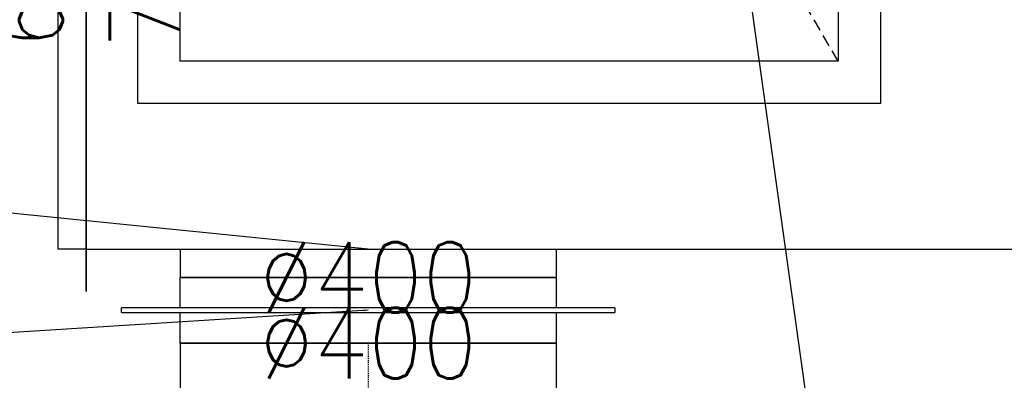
# Model space of a CAD drawing. Header units: millimetres. Extents: x -56303 to -45239, y -20463 to -4540.
# Tile 207 of 256: x -51005 to -50900, y -11674 to -11635. Entities that reach past the tile are written whole.
import ezdxf

# ---------------------------------------------------------------- set-up
doc = ezdxf.new("R2010")
doc.units = ezdxf.units.MM
doc.linetypes.add('DASHDOT', pattern=[1, 0.5, -0.25, 0, -0.25])
doc.linetypes.add('DASHED', pattern=[19.05, 12.7, -6.35])
for name, color, linetype in [('_HVAC_opis', 3, 'Continuous'), ('FLUID-N1', 7, 'Continuous'), ('FLUID-N1-75-DIM', 7, 'Continuous'), ('FLUID-N1-80-NUM', 7, 'Continuous'), ('FLUID-N1-SYM', 7, 'Continuous')]:
    doc.layers.add(name, color=color, linetype=linetype)
doc.styles.add('OPIS1', font='ROMANS.SHX', dxfattribs={"width": 0.9})
doc.dimstyles.new('wymiar', dxfattribs={"dimtxt": 8, "dimasz": 5, "dimexe": 0.1, "dimexo": 0.1, "dimgap": 1, "dimtad": 1, "dimdec": 0, "dimlfac": 10, "dimdsep": 46, "dimtxsty": 'OPIS1', "dimblk": 'OBLIQUE', "dimcen": 10, "dimclrd": 256, "dimclre": 256, "dimadec": 0, "dimazin": 0, "dimtfac": 1, "dimtdec": 0, "dimtmove": 0, "dimatfit": 3, "dimfxl": 1, "dimarcsym": 0})

# ---------------------------------------------------------------- blocks, each defined once
blk = doc.blocks.new('*U480')
at = {"color": 7, "linetype": 'Continuous'}
for p, q in [((-195, -395), (-195, 395)), ((-195, 395), (195, 395)), ((195, 395), (195, -395)), ((195, -395), (-195, -395))]:
    blk.add_line(p, q, dxfattribs=at)
at = {"color": 0, "linetype": 'ByBlock', "lineweight": -2}
for p, q in [((-150, -350), (-150, 350)), ((-150, 350), (150, 350)), ((150, 350), (150, -350)), ((150, -350), (-150, -350))]:
    blk.add_line(p, q, dxfattribs=at)
at = {"color": 7, "linetype": 'DASHED'}
for p, q in [((90, -210), (150, 350)), ((-150, -350), (90, -210))]:
    blk.add_line(p, q, dxfattribs=at)
blk = doc.blocks.new('*U618')
at = {"color": 132, "linetype": 'Continuous', "lineweight": -2}
blk.add_line((-800, -345), (-800, 345), dxfattribs=at)
at = {"color": 0, "linetype": 'ByBlock', "lineweight": -2}
blk.add_line((-800, -300), (800, -300), dxfattribs=at)
blk = doc.blocks.new('*U619')
at = {"color": 132, "linetype": 'Continuous', "lineweight": -2}
blk.add_line((0, 345), (0, -345), dxfattribs=at)
at = {"color": 0, "linetype": 'ByBlock', "lineweight": -2}
for p, q in [((0, 300), (-30, 300)), ((-30, 300), (-30, -300)), ((0, -300), (-30, -300))]:
    blk.add_line(p, q, dxfattribs=at)
blk = doc.blocks.new('*U620')
at = {"color": 0, "linetype": 'ByBlock', "lineweight": -2}
for p, q in [((-2.5, 262.5), (2.5, 262.5)), ((-2.5, 262.5), (-2.5, -262.5)), ((2.5, -262.5), (2.5, 262.5)), ((-35, 200), (-2.5, 200)), ((2.5, 200), (35, 200)), ((-2.5, -200), (-35, -200)), ((35, -200), (2.5, -200)), ((2.5, -262.5), (-2.5, -262.5))]:
    blk.add_line(p, q, dxfattribs=at)
at = {"color": 132, "linetype": 'Continuous', "lineweight": -2}
for p, q in [((-35, -200), (-35, 200)), ((35, 200), (35, -200))]:
    blk.add_line(p, q, dxfattribs=at)
blk = doc.blocks.new('*U621')
at = {"color": 132, "linetype": 'Continuous', "lineweight": -2}
for p, q in [((-50, -200), (-50, 200)), ((50, 200), (50, -200))]:
    blk.add_line(p, q, dxfattribs=at)
at = {"color": 0, "linetype": 'ByBlock', "lineweight": -2}
for p, q in [((-50, 200), (50, 200)), ((-50, -200), (50, -200))]:
    blk.add_line(p, q, dxfattribs=at)
at = {"layer": 'FLUID-N1-SYM', "color": 7, "linetype": 'DASHDOT'}
blk.add_line((-50, 0), (50, 0), dxfattribs=at)
blk = doc.blocks.new('*U622')
at = {"color": 0, "linetype": 'ByBlock', "lineweight": -2}
for p, q in [((0, 200), (30, 200)), ((0, -200), (30, -200))]:
    blk.add_line(p, q, dxfattribs=at)
at = {"color": 132, "linetype": 'Continuous', "lineweight": -2}
blk.add_line((30, 200), (30, -200), dxfattribs=at)
blk = doc.blocks.new('_Oblique')
at = {"color": 0, "linetype": 'ByBlock', "lineweight": -2}
blk.add_line((-0.5, -0.5), (0.5, 0.5), dxfattribs=at)

msp = doc.modelspace()

# ---------------------------------------------------------------- linework, layer by layer
at = {"layer": '_HVAC_opis', "color": 3}
msp.add_line((-50880.37, -11964.85), (-50927.44, -11628.15), dxfattribs=at)

# ---------------------------------------------------------------- block references
at = {"layer": 'FLUID-N1', "color": 132, "linetype": 'Continuous', "yscale": 0.1, "zscale": 0.1}
for name, p, xscale in [('*U619', (-50997.44, -11629.86), 0.1), ('*U618', (-50917.44, -11629.86), 0.09999999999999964)]:
    msp.add_blockref(name, p, dxfattribs=dict(at, xscale=xscale))
at = {"layer": 'FLUID-N1', "color": 132, "linetype": 'Continuous', "zscale": 0.1}
for name, p, xscale, yscale, rotation in [('*U480', (-50952.44, -11624.86), 0.1, 0.09999999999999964, 90.00000000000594), ('*U622', (-50967.44, -11659.86), 0.1000000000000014, 0.1000000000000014, 270), ('*U620', (-50967.44, -11666.36), 0.1000000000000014, 0.1000000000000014, 270), ('*U621', (-50967.44, -11674.86), 0.1000000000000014, 0.1000000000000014, 270)]:
    msp.add_blockref(name, p, dxfattribs=dict(at, xscale=xscale, yscale=yscale, rotation=rotation))

# ---------------------------------------------------------------- texts
at = {"layer": 'FLUID-N1-75-DIM', "color": 61, "insert": (-50997.44, -11629.86), "char_height": 7.5, "attachment_point": 5, "rotation": 90, "style": 'OPIS1'}
msp.add_mtext('600\\P700', dxfattribs=at)
at = {"layer": 'FLUID-N1-75-DIM', "color": 61, "char_height": 7.5, "attachment_point": 5, "style": 'OPIS1'}
for insert in [(-50967.44, -11662.86), (-50967.44, -11662.86), (-50967.44, -11669.86), (-50967.44, -11669.86)]:
    msp.add_mtext('∅400\\P', dxfattribs=dict(at, insert=insert))

# ---------------------------------------------------------------- leaders
at = {"layer": 'FLUID-N1-80-NUM', "color": 3}
for points in [[(-50967.44, -11659.86), (-51012.02, -11655.37)], [(-50967.44, -11666.36), (-51011.71, -11669.13)]]:
    msp.add_leader(points, dimstyle='wymiar', override={"dimscale": 0.1, "dimclrd": 3, "dimclre": 3}, dxfattribs=at)

doc.saveas('drawing.dxf')
